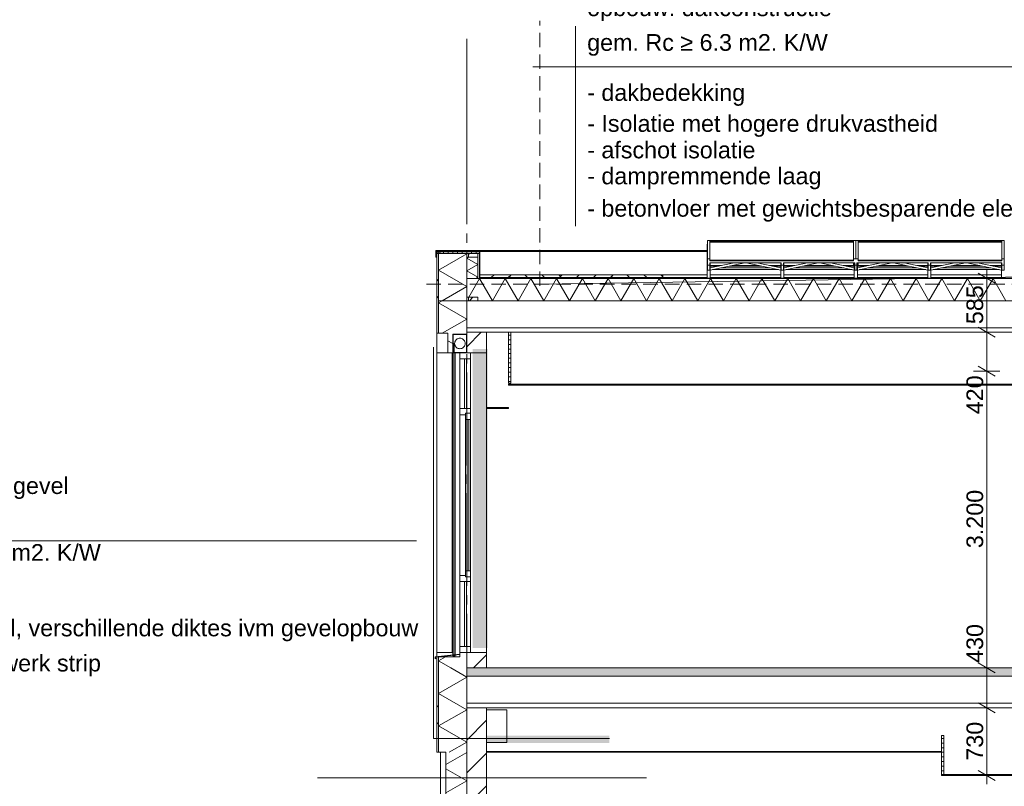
# Model space of a CAD drawing. Header units: millimetres. Extents: x 10 to 831, y -9 to 584.
# Tile 25 of 40: x 69 to 175, y 439 to 522. Entities that reach past the tile are written whole.
import ezdxf
from ezdxf.xclip import XClip

# ---------------------------------------------------------------- set-up
doc = ezdxf.new("R2010")
doc.units = ezdxf.units.MM
doc.header["$MEASUREMENT"] = 0
doc.header["$XCLIPFRAME"] = 0
doc.linetypes.add('B0204', pattern=[13, 10, -1, 1, -1])
doc.linetypes.add('B0701', pattern=[2.3412, 1.56, -0.7812])
for name, color, linetype in [('21 Buitenwanden', 7, 'Continuous'), ('21 Buitenwanden Doorsnede-arcering', 7, 'Continuous'), ('21 Buitenwanden Laagscheidingslijnen', 7, 'Continuous'), ('23 Vloeren', 7, 'Continuous'), ('23 Vloeren Doorsnede-arcering', 7, 'Continuous'), ('23 Vloeren Laagscheidingslijnen', 7, 'Continuous'), ('27 Daken', 7, 'Continuous'), ('27 Daken Doorsnede-arcering', 7, 'Continuous'), ('27 Daken Laagscheidingslijnen', 7, 'Continuous'), ('43 Vloerafwerking', 7, 'Continuous'), ('45 Plafondafwerking', 7, 'Continuous'), ('45 Plafondafwerking Doorsnede-arcering', 7, 'Continuous'), ('45 Plafondafwerking Laagscheidingslijnen', 7, 'Continuous'), ('57 Luchtbehandeling', 7, 'Continuous'), ('74 Sanitair', 7, 'Continuous'), ('A Stramien', 7, 'Continuous'), ('Info -  SO_VO 2D arcering', 7, 'Continuous'), ('Maatvoering 1_ 50_100', 7, 'Continuous')]:
    doc.layers.add(name, color=color, linetype=linetype)
doc.styles.add('GENERATED_STYLE_1', font='txt')
pattern_1 = [(45, (116.7845, 412.099), (-1.76777, 1.76777), [])]
pattern_2 = [(45, (116.7845, 412.099), (-4.5962, 4.5962), []), (45, (115.865, 413.018), (-4.5962, 4.5962), [])]
pattern_3 = [(90, (116.78446, 412.09895), (-0.5, 0), [])]
pattern_4 = [(45, (116.7845, 412.09895), (-0.636396, 0.636396), [])]
pattern_5 = [(0, (116.78446, 412.09895), (0, 0.5), [])]

# ---------------------------------------------------------------- blocks, each defined once
blk = doc.blocks.new('*X3')
at = {"layer": '21 Buitenwanden Doorsnede-arcering', "color": 7, "linetype": 'Continuous', "lineweight": 0}
for p, q in [((116.78, 442.58), (114.54, 441.29)), ((116.78, 442.58), (116.76, 442.6)), ((116.78, 439.53), (114.54, 440.83)), ((116.78, 439.53), (114.54, 438.24)), ((116.78, 436.49), (114.54, 437.78)), ((116.78, 436.49), (114.54, 435.19)), ((116.78, 433.44), (114.54, 434.73)), ((116.78, 433.44), (114.54, 432.14)), ((116.78, 430.39), (114.54, 431.68)), ((116.78, 430.39), (114.54, 429.1)), ((116.78, 427.34), (114.54, 428.63)), ((116.78, 427.34), (114.54, 426.05)), ((116.78, 424.29), (114.54, 425.59)), ((116.78, 424.29), (114.54, 423)), ((116.78, 421.24), (114.54, 422.54)), ((116.78, 421.24), (114.54, 419.95)), ((116.78, 418.2), (114.54, 419.49)), ((116.78, 418.2), (114.54, 416.9)), ((116.78, 415.15), (114.54, 416.44)), ((116.78, 415.15), (114.54, 413.85)), ((116.78, 412.1), (114.54, 413.39)), ((116.78, 412.1), (115.05, 411.1))]:
    blk.add_line(p, q, dxfattribs=at)
blk = doc.blocks.new('*X4')
at = {"layer": '21 Buitenwanden Doorsnede-arcering', "color": 7, "linetype": 'Continuous', "lineweight": 0}
for p, q in [((114.12, 491.3), (113.74, 491.08)), ((116.78, 489.33), (113.74, 491.08)), ((116.78, 489.33), (114.14, 487.8)), ((115.29, 486.68), (114.74, 486.99))]:
    blk.add_line(p, q, dxfattribs=at)
blk = doc.blocks.new('*X5')
at = {"layer": '21 Buitenwanden Doorsnede-arcering', "color": 7, "linetype": 'Continuous', "lineweight": 0}
for p in [(114.49, 452.9), (115.08, 451.7)]:
    blk.add_line(p, (113.74, 452.47), dxfattribs=at)
blk = doc.blocks.new('*X6')
at = {"layer": '21 Buitenwanden Doorsnede-arcering', "color": 7, "linetype": 'Continuous', "lineweight": 0}
for p, q in [((116.78, 450.71), (113.74, 448.96)), ((116.78, 450.71), (115.08, 451.7)), ((116.78, 447.2), (113.74, 448.96)), ((116.78, 447.2), (113.74, 445.45)), ((116.78, 443.69), (113.74, 445.45)), ((116.78, 443.69), (114.89, 442.6))]:
    blk.add_line(p, q, dxfattribs=at)
blk = doc.blocks.new('*X7')
at = {"layer": '27 Daken Doorsnede-arcering', "linetype": 'Continuous', "lineweight": 0, "true_color": 0x000000}
for points in [[(113.54, 496.59), (113.78, 496.59), (113.78, 496.6), (113.54, 496.6)], [(115.28, 496.6), (113.78, 496.6), (113.78, 496.59), (115.28, 496.59)], [(116.78, 496.6), (115.28, 496.6), (115.28, 496.59), (116.78, 496.59)], [(118.18, 496.6), (116.78, 496.6), (116.78, 496.59), (118.17, 496.59), (118.17, 496.1), (118.18, 496.1), (118.18, 496.59)], [(118.17, 493.75), (118.18, 493.75), (118.18, 494.6), (118.17, 494.6)]]:
    blk.add_hatch(color=18, dxfattribs=at).paths.add_polyline_path(points)
blk = doc.blocks.new('*X8')
at = {"layer": '27 Daken Doorsnede-arcering', "color": 7, "linetype": 'Continuous', "lineweight": 0}
for p, q in [((116.78, 496.35), (116.71, 496.39)), ((116.78, 496.35), (113.74, 494.59)), ((116.78, 492.84), (113.74, 494.59)), ((116.78, 492.84), (114.12, 491.3))]:
    blk.add_line(p, q, dxfattribs=at)
blk = doc.blocks.new('*X9')
at = {"layer": '27 Daken Doorsnede-arcering', "color": 7, "linetype": 'Continuous', "lineweight": 0}
for p, q in [((116.96, 496.01), (116.78, 495.91)), ((117.98, 495.22), (116.78, 495.91)), ((117.98, 495.22), (116.78, 494.53)), ((117.98, 493.84), (116.78, 494.53)), ((117.98, 493.84), (117.75, 493.7))]:
    blk.add_line(p, q, dxfattribs=at)
blk = doc.blocks.new('*X12')
at = {"layer": '27 Daken Doorsnede-arcering', "linetype": 'Continuous', "lineweight": 0, "true_color": 0x000000}
for points in [[(118.29, 493.75), (118.16, 493.75), (118.16, 493.7), (118.29, 493.7)], [(121.29, 493.75), (119.79, 493.75), (119.79, 493.7), (121.29, 493.7)], [(124.29, 493.75), (122.79, 493.75), (122.79, 493.7), (124.29, 493.7)], [(127.29, 493.75), (125.79, 493.75), (125.79, 493.7), (127.29, 493.7)], [(130.29, 493.75), (128.79, 493.75), (128.79, 493.7), (130.29, 493.7)], [(133.29, 493.75), (131.79, 493.75), (131.79, 493.7), (133.29, 493.7)], [(136.29, 493.75), (134.79, 493.75), (134.79, 493.7), (136.29, 493.7)], [(139.29, 493.75), (137.79, 493.75), (137.79, 493.7), (139.29, 493.7)], [(142.29, 493.75), (140.79, 493.75), (140.79, 493.7), (142.29, 493.7)], [(145.29, 493.75), (143.79, 493.75), (143.79, 493.7), (145.29, 493.7)], [(148.29, 493.75), (146.79, 493.75), (146.79, 493.7), (148.29, 493.7)], [(151.29, 493.75), (149.79, 493.75), (149.79, 493.7), (151.29, 493.7)], [(154.29, 493.75), (152.79, 493.75), (152.79, 493.7), (154.29, 493.7)], [(157.29, 493.75), (155.79, 493.75), (155.79, 493.7), (157.29, 493.7)], [(160.29, 493.75), (158.79, 493.75), (158.79, 493.7), (160.29, 493.7)], [(163.29, 493.75), (161.79, 493.75), (161.79, 493.7), (163.29, 493.7)], [(166.29, 493.75), (164.79, 493.75), (164.79, 493.7), (166.29, 493.7)], [(169.29, 493.75), (167.79, 493.75), (167.79, 493.7), (169.29, 493.7)], [(172.29, 493.75), (170.79, 493.75), (170.79, 493.7), (172.29, 493.7)], [(175.29, 493.75), (173.79, 493.75), (173.79, 493.7), (175.29, 493.7)]]:
    blk.add_hatch(color=18, dxfattribs=at).paths.add_polyline_path(points)
blk = doc.blocks.new('*X15')
at = {"layer": '27 Daken Doorsnede-arcering', "color": 7, "linetype": 'Continuous', "lineweight": 0}
for p, q in [((117, 491.68), (118.17, 493.7)), ((119.56, 491.3), (118.17, 493.7)), ((119.56, 491.3), (120.94, 493.7)), ((122.33, 491.3), (120.94, 493.7)), ((122.33, 491.3), (123.71, 493.7)), ((125.1, 491.3), (123.71, 493.7)), ((125.1, 491.3), (126.48, 493.7)), ((127.87, 491.3), (126.48, 493.7)), ((127.87, 491.3), (129.26, 493.7)), ((130.64, 491.3), (129.26, 493.7)), ((130.64, 491.3), (132.03, 493.7)), ((133.41, 491.3), (132.03, 493.7)), ((133.41, 491.3), (134.8, 493.7)), ((136.18, 491.3), (134.8, 493.7)), ((136.18, 491.3), (137.57, 493.7)), ((138.95, 491.3), (137.57, 493.7)), ((138.95, 491.3), (140.34, 493.7)), ((141.73, 491.3), (140.34, 493.7)), ((141.73, 491.3), (143.11, 493.7)), ((144.5, 491.3), (143.11, 493.7)), ((144.5, 491.3), (145.88, 493.7)), ((147.27, 491.3), (145.88, 493.7)), ((147.27, 491.3), (148.65, 493.7)), ((150.04, 491.3), (148.65, 493.7)), ((150.04, 491.3), (151.43, 493.7)), ((152.81, 491.3), (151.43, 493.7)), ((152.81, 491.3), (154.2, 493.7)), ((155.58, 491.3), (154.2, 493.7)), ((155.58, 491.3), (156.97, 493.7)), ((158.35, 491.3), (156.97, 493.7)), ((158.35, 491.3), (159.74, 493.7)), ((161.12, 491.3), (159.74, 493.7)), ((161.12, 491.3), (162.51, 493.7)), ((163.9, 491.3), (162.51, 493.7)), ((163.9, 491.3), (165.28, 493.7)), ((166.67, 491.3), (165.28, 493.7)), ((166.67, 491.3), (168.05, 493.7)), ((169.44, 491.3), (168.05, 493.7)), ((169.44, 491.3), (170.82, 493.7)), ((172.21, 491.3), (170.82, 493.7)), ((172.21, 491.3), (173.6, 493.7)), ((174.98, 491.3), (173.6, 493.7)), ((116.78, 491.3), (116.79, 491.31))]:
    blk.add_line(p, q, dxfattribs=at)
blk = doc.blocks.new('Drawing_2_2', base_point=(116.78, 412.1))
at = {"layer": '21 Buitenwanden Doorsnede-arcering', "linetype": 'Continuous', "lineweight": 0, "true_color": 0x000000}
h = blk.add_hatch(dxfattribs=at)
h.set_pattern_fill('145_Baksteen_0002', color=18, style=0, pattern_type=2)
h.set_pattern_definition(pattern_2)
h.paths.add_polyline_path([(113.74, 491.3), (113.54, 491.3), (113.54, 487.8), (113.74, 487.8)])
h = blk.add_hatch(dxfattribs=at)
h.set_pattern_fill('130_Kalkzandsteen_0002', color=18, style=0, pattern_type=2)
h.set_pattern_definition(pattern_1)
h.paths.add_polyline_path([(118.92, 487.9), (116.78, 487.9), (116.78, 487.7), (116.79, 485.7), (118.92, 485.7)])
h = blk.add_hatch(dxfattribs=at)
h.set_pattern_fill('145_Baksteen_0002', color=18, style=0, pattern_type=2)
h.set_pattern_definition(pattern_2)
h.paths.add_polyline_path([(113.74, 452.9), (113.54, 452.9), (113.54, 451.7), (113.74, 451.7)])
h = blk.add_hatch(dxfattribs=at)
h.set_pattern_fill('130_Kalkzandsteen_0002', color=18, style=0, pattern_type=2)
h.set_pattern_definition(pattern_1)
h.paths.add_polyline_path([(118.92, 451.7), (118.92, 453.35), (116.78, 453.35), (116.78, 451.7)])
h = blk.add_hatch(dxfattribs=at)
h.set_pattern_fill('145_Baksteen_0002', color=18, style=0, pattern_type=2)
h.set_pattern_definition(pattern_2)
h.paths.add_polyline_path([(113.54, 451.7), (113.54, 442.6), (113.74, 442.6), (113.74, 451.7)])
h = blk.add_hatch(dxfattribs=at)
h.set_pattern_fill('130_Kalkzandsteen_0002', color=18, style=0, pattern_type=2)
h.set_pattern_definition(pattern_1)
h.paths.add_polyline_path([(116.78, 447.4), (116.78, 442.6), (118.92, 442.6), (118.92, 447.4)])
h = blk.add_hatch(dxfattribs=at)
h.set_pattern_fill('130_Kalkzandsteen_0002', color=18, style=0, pattern_type=2)
h.set_pattern_definition(pattern_1)
h.paths.add_polyline_path([(118.92, 442.6), (116.78, 442.6), (116.78, 412.1), (118.92, 412.1)])
at = {"layer": '23 Vloeren Doorsnede-arcering', "linetype": 'Continuous', "lineweight": 0, "true_color": 0x000000}
h = blk.add_hatch(dxfattribs=at)
h.set_pattern_fill('215_Gewapend_beton___i_h_C5', color=18, style=0, pattern_type=2)
h.set_pattern_definition([(0, (116.7845, 412.099), (0, 6.23538), [0.6, -3]), (0, (118.5845, 415.2166), (0, 6.23538), [0.6, -3]), (60, (116.7845, 412.099), (-5.4, 3.1177), [0.6, -3]), (60, (120.3845, 412.099), (-5.4, 3.1177), [0.6, -3]), (120, (117.3845, 412.099), (5.4, 3.1177), [0.6, -3]), (120, (120.9845, 412.099), (5.4, 3.1177), [0.6, -3]), (0, (116.7845, 412.699), (0, 1.2), [0, -1.2, 0, -1.8]), (45, (117.3845, 412.699), (-0.848528, 0.848528), [0, -0.9, 0, -1.5])])
h.paths.add_polyline_path([(116.78, 451.7), (116.78, 450.8), (249.69, 450.8), (249.69, 451.7)])
at = {"layer": '27 Daken Doorsnede-arcering', "linetype": 'Continuous', "lineweight": 0, "true_color": 0x000000}
h = blk.add_hatch(dxfattribs=at)
h.set_pattern_fill('505_Aluminium_0002', color=18, style=0, pattern_type=2)
h.set_pattern_definition([(135, (116.7845, 412.099), (1.76777, 1.76777), []), (135, (116.431, 411.7454), (1.76777, 1.76777), []), (135, (116.0773, 411.3918), (1.76777, 1.76777), [])])
h.paths.add_polyline_path([(113.44, 496.72), (113.44, 496.02), (113.52, 496.02), (113.52, 496.04), (113.46, 496.04), (113.46, 496.56), (113.55, 496.56), (114, 496.56), (114, 496.58), (113.46, 496.58), (113.46, 496.7), (113.55, 496.7), (113.55, 496.72)])
h = blk.add_hatch(dxfattribs=at)
h.set_pattern_fill('145_Baksteen_0002', color=18, style=0, pattern_type=2)
h.set_pattern_definition(pattern_2)
h.paths.add_polyline_path([(113.54, 491.3), (113.74, 491.3), (113.74, 496.39), (113.55, 496.39)])
h = blk.add_hatch(dxfattribs=at)
h.set_pattern_fill('325_Houtachtig_plaatmate_E3', color=18, style=0, pattern_type=2)
h.set_pattern_definition(pattern_3)
h.paths.add_polyline_path([(113.55, 496.39), (113.74, 496.39), (116.78, 496.39), (116.96, 496.39), (117.98, 496.39), (118.16, 496.39), (118.16, 496.57), (114, 496.57), (113.55, 496.56)])
h = blk.add_hatch(dxfattribs=at)
h.set_pattern_fill('325_Houtachtig_plaatmate_E3', color=18, style=0, pattern_type=2)
h.set_pattern_definition(pattern_3)
h.paths.add_polyline_path([(116.78, 496.39), (116.78, 496.01), (116.96, 496.01), (116.96, 496.39)])
h = blk.add_hatch(dxfattribs=at)
h.set_pattern_fill('310_Naaldhout__01__0002', color=18, style=0, pattern_type=2)
h.set_pattern_definition(pattern_4)
h.paths.add_polyline_path([(116.96, 496.01), (117.98, 496.01), (117.98, 496.39), (116.96, 496.39)])
h = blk.add_hatch(dxfattribs=at)
h.set_pattern_fill('325_Houtachtig_plaatmate_E3', color=18, style=0, pattern_type=2)
h.set_pattern_definition(pattern_3)
h.paths.add_polyline_path([(117.98, 493.7), (118.16, 493.7), (118.16, 496.39), (117.98, 496.39), (117.98, 496.01)])
h = blk.add_hatch(dxfattribs=at)
h.set_pattern_fill('805_Grond_0002', color=18, style=0, pattern_type=2)
h.set_pattern_definition([(45, (116.7845, 412.099), (-2.75772, 2.75772), []), (45, (115.865, 413.018), (-5.5154, 5.5154), []), (45, (114.946, 413.9374), (-5.5154, 5.5154), []), (135, (114.0267, 414.8567), (0.919239, 0.919239), [3.9, -3.9])])
h.paths.add_polyline_path([(118.18, 493.8), (137.94, 493.8), (137.94, 494.1), (118.18, 494.1)])
h = blk.add_hatch(dxfattribs=at)
h.set_pattern_fill('325_Houtachtig_plaatmate_E3', color=18, style=0, pattern_type=2)
h.set_pattern_definition(pattern_3)
h.paths.add_polyline_path([(116.97, 491.68), (116.79, 491.68), (116.79, 491.3), (116.97, 491.3)])
h = blk.add_hatch(dxfattribs=at)
h.set_pattern_fill('310_Naaldhout__01__0002', color=18, style=0, pattern_type=2)
h.set_pattern_definition(pattern_4)
h.paths.add_polyline_path([(116.97, 491.68), (116.97, 491.3), (117.98, 491.3), (117.98, 491.68)])
at = {"layer": '45 Plafondafwerking Doorsnede-arcering', "linetype": 'Continuous', "lineweight": 0, "true_color": 0x000000}
h = blk.add_hatch(dxfattribs=at)
h.set_pattern_fill('325_Houtachtig_plaatmate_E3', color=18, style=0, pattern_type=2)
h.set_pattern_definition(pattern_5)
h.paths.add_polyline_path([(121.28, 482.4), (121.53, 482.4), (121.53, 487.9), (121.28, 487.9)])
h = blk.add_hatch(dxfattribs=at)
h.set_pattern_fill('325_Houtachtig_plaatmate_E3', color=18, style=0, pattern_type=2)
h.set_pattern_definition(pattern_5)
h.paths.add_polyline_path([(168.03, 444.4), (168.03, 440.2), (168.28, 440.2), (168.28, 444.4)])
at = {"layer": 'Info -  SO_VO 2D arcering', "linetype": 'Continuous', "lineweight": 0, "true_color": 0xfefefe}
for points in [[(117.43, 453.85), (119.04, 453.85), (119.04, 486.1), (117.43, 486.1)], [(118.92, 444.4), (118.92, 443.62), (132.18, 443.62), (132.18, 444.4)]]:
    blk.add_hatch(color=7, dxfattribs=at).paths.add_polyline_path(points)
at = {"layer": '21 Buitenwanden', "color": 94, "linetype": 'B0701', "lineweight": 0}
for p, q in [((124.68, 492.9), (124.68, 521.49)), ((256.8, 493.1), (112.18, 493.1))]:
    blk.add_line(p, q, dxfattribs=at)
at = {"layer": '21 Buitenwanden', "color": 2, "linetype": 'Continuous', "lineweight": 0}
for p, q in [((128.53, 520.93), (128.53, 499.35)), ((123.92, 516.53), (182.94, 516.53)), ((113.54, 491.3), (113.54, 487.8)), ((113.74, 487.8), (113.54, 487.8)), ((113.54, 453.35), (113.54, 485.7)), ((115.2, 485.7), (115.2, 453.35)), ((118.92, 485.7), (118.92, 479.8)), ((118.92, 479.7), (118.92, 453.35)), ((56, 465.42), (111.37, 465.42)), ((113.54, 452.91), (113.54, 453.35)), ((115.2, 453.35), (113.54, 453.35)), ((113.54, 452.9), (113.54, 451.7)), ((113.74, 452.9), (113.54, 452.9)), ((113.54, 451.7), (113.54, 442.6)), ((113.74, 442.6), (113.54, 442.6)), ((113.94, 412.1), (113.94, 442.6)), ((100.67, 439.84), (136.2, 439.84))]:
    blk.add_line(p, q, dxfattribs=at)
at = {"layer": '21 Buitenwanden', "color": 3, "linetype": 'Continuous', "lineweight": 0}
for p, q in [((118.92, 487.9), (118.92, 485.7)), ((116.79, 487.7), (116.78, 487.7)), ((116.78, 487.7), (116.79, 485.7)), ((118.92, 453.35), (118.92, 451.72)), ((118.92, 447.4), (118.92, 442.7)), ((118.92, 442.6), (118.92, 412.12))]:
    blk.add_line(p, q, dxfattribs=at)
at = {"layer": '21 Buitenwanden', "color": 1, "linetype": 'Continuous', "lineweight": 0}
for p, q in [((113.54, 487.8), (113.54, 485.7)), ((114.74, 487.8), (113.74, 487.8)), ((114.74, 487.8), (114.74, 485.7)), ((115.29, 487.7), (115.29, 485.7)), ((116.78, 487.7), (115.29, 487.7)), ((115.32, 487.67), (115.32, 485.7)), ((116.76, 487.67), (115.32, 487.67)), ((116.76, 487.67), (116.76, 485.73)), ((113.18, 444.1), (113.18, 486.3)), ((115.39, 486.7), (115.44, 486.7)), ((114.74, 485.7), (113.54, 485.7)), ((115.29, 485.7), (114.74, 485.7)), ((115.29, 453.09), (115.29, 485.7)), ((115.32, 485.7), (115.29, 485.7)), ((115.32, 485.7), (115.39, 485.7)), ((115.32, 453.1), (115.32, 485.7)), ((115.44, 485.7), (115.39, 485.7)), ((115.44, 485.7), (115.51, 485.7)), ((115.51, 485.73), (115.51, 485.7)), ((116.76, 485.73), (115.51, 485.73)), ((115.51, 453.12), (115.51, 485.7)), ((115.54, 453.12), (115.54, 485.7)), ((116.04, 485.7), (116.04, 485.03)), ((116.04, 485.03), (116.04, 479.68)), ((117.18, 485.03), (116.04, 485.03)), ((116.54, 485.03), (116.54, 479.68)), ((116.74, 479.68), (116.74, 485.03)), ((117.18, 485.7), (117.18, 485.03)), ((117.18, 485.03), (117.18, 479.68)), ((116.04, 479.68), (116.04, 479.01)), ((117.18, 479.68), (116.04, 479.68)), ((116.04, 479.01), (116.04, 461.68)), ((116.64, 479.01), (116.04, 479.01)), ((117.18, 479.18), (116.64, 479.18)), ((116.64, 478.42), (116.64, 478.51)), ((117.18, 478.51), (116.64, 478.51)), ((116.64, 478.11), (116.64, 478.42)), ((116.81, 478.51), (116.81, 462.18)), ((117.01, 462.18), (117.01, 478.51)), ((117.18, 465.82), (117.18, 478.51)), ((116.64, 478.11), (116.64, 477.85)), ((116.64, 477.68), (116.64, 477.85)), ((116.64, 477.68), (116.64, 472.23)), ((116.64, 477.54), (116.64, 477.03)), ((116.64, 476.71), (116.64, 477.03)), ((116.64, 476.71), (116.64, 476.21)), ((116.64, 475.19), (116.64, 475.96)), ((116.64, 475.06), (116.64, 474.71)), ((116.64, 473.95), (116.64, 474.71)), ((116.64, 473.95), (116.64, 473.73)), ((116.64, 472.7), (116.64, 473.47)), ((116.64, 472.59), (116.64, 472.23)), ((116.64, 471.46), (116.64, 472.23)), ((116.64, 471.46), (116.64, 470.98)), ((116.64, 471.46), (116.64, 471.26)), ((116.64, 470.22), (116.64, 470.98)), ((116.64, 470.22), (116.64, 469.74)), ((116.64, 469.75), (116.64, 469.8)), ((116.64, 468.97), (116.64, 469.74)), ((116.64, 468.93), (116.64, 468.97)), ((116.64, 468.93), (116.64, 468.61)), ((116.64, 468.5), (116.64, 468.61)), ((116.64, 467.73), (116.64, 468.5)), ((116.64, 467.28), (116.64, 467.73)), ((116.64, 467.28), (116.64, 467.25)), ((116.64, 466.49), (116.64, 467.25)), ((116.64, 466.46), (116.64, 466.49)), ((116.64, 466.46), (116.64, 466.14)), ((116.64, 466.01), (116.64, 466.14)), ((116.64, 465.82), (116.64, 466.01)), ((116.64, 465.63), (116.64, 465.82)), ((116.64, 465.32), (116.64, 465.63)), ((117.18, 462.59), (117.18, 465.82)), ((116.64, 464.81), (116.64, 465.32)), ((116.64, 464.81), (116.64, 464.77)), ((116.64, 464.49), (116.64, 464.77)), ((116.64, 463.99), (116.64, 464.49)), ((116.64, 463.99), (116.64, 463.67)), ((116.64, 463.16), (116.64, 463.67)), ((116.64, 463.16), (116.64, 462.84)), ((116.64, 462.59), (116.64, 462.84)), ((116.64, 462.59), (116.64, 462.18)), ((117.18, 462.59), (117.18, 462.18)), ((116.04, 461.68), (116.04, 461.01)), ((116.64, 461.68), (116.04, 461.68)), ((117.18, 462.18), (116.64, 462.18)), ((117.18, 461.51), (116.64, 461.51)), ((116.04, 461.01), (116.04, 454.02)), ((117.18, 461.01), (116.04, 461.01)), ((116.54, 461.01), (116.54, 454.02)), ((116.74, 454.02), (116.74, 461.01)), ((117.18, 461.01), (117.18, 454.02)), ((116.04, 454.02), (116.04, 453.35)), ((117.18, 454.02), (116.04, 454.02)), ((117.18, 454.02), (117.18, 453.35)), ((116.02, 453.17), (113.39, 452.9)), ((113.39, 452.9), (113.39, 452.7)), ((116.04, 453.15), (113.41, 452.88)), ((113.41, 452.88), (113.41, 452.73)), ((116.04, 452.9), (113.74, 452.9)), ((115.29, 452.99), (115.29, 453.08)), ((115.29, 452.99), (115.32, 452.99)), ((115.32, 452.99), (115.32, 453.08)), ((115.32, 452.99), (115.51, 452.99)), ((115.51, 452.99), (115.51, 453.1)), ((115.51, 452.99), (115.54, 452.99)), ((115.54, 452.99), (115.54, 453.1)), ((116.02, 453.35), (116.02, 453.17)), ((113.54, 452.74), (113.39, 452.7)), ((113.54, 452.76), (113.41, 452.73)), ((113.54, 452.76), (113.54, 452.74)), ((113.88, 444.1), (113.18, 444.1)), ((113.88, 444.1), (132.18, 444.1)), ((114.54, 442.6), (113.74, 442.6)), ((114.54, 442.6), (114.54, 412.1))]:
    blk.add_line(p, q, dxfattribs=at)
at = {"layer": '21 Buitenwanden', "color": 94, "linetype": 'Continuous', "lineweight": 0, "flags": 128}
blk.add_lwpolyline([(124.68, 493.1), (263.48, 495.18)], dxfattribs=at)
at = {"layer": '21 Buitenwanden', "color": 1, "linetype": 'Continuous', "lineweight": 0, "flags": 128}
blk.add_lwpolyline([(115.47, 486.7), (115.48, 486.6), (115.51, 486.5), (115.55, 486.41), (115.61, 486.33), (115.68, 486.26), (115.76, 486.2), (115.85, 486.16), (115.95, 486.14), (116.04, 486.13), (116.14, 486.14), (116.24, 486.16), (116.33, 486.2), (116.41, 486.26), (116.48, 486.33), (116.54, 486.41), (116.58, 486.5), (116.61, 486.6), (116.62, 486.7), (116.61, 486.8), (116.58, 486.89), (116.54, 486.99), (116.48, 487.07), (116.41, 487.14), (116.33, 487.19), (116.24, 487.24), (116.14, 487.26), (116.04, 487.27), (115.95, 487.26), (115.85, 487.24), (115.76, 487.19), (115.68, 487.14), (115.61, 487.07), (115.55, 486.99), (115.51, 486.89), (115.48, 486.8)], close=True, dxfattribs=at)
for points in [[(115.39, 486.7), (115.38, 486.53), (115.38, 486.37), (115.39, 486.2), (115.38, 486.03), (115.38, 485.87), (115.39, 485.7)], [(115.44, 486.7), (115.43, 486.53), (115.43, 486.37), (115.44, 486.2), (115.43, 486.03), (115.43, 485.87), (115.44, 485.7)], [(116.79, 485.7), (116.04, 485.7), (115.51, 485.7)], [(117.18, 479.68), (117.18, 479.18), (117.18, 478.51)], [(116.64, 479.18), (116.64, 479.01), (116.64, 478.51)], [(116.64, 462.18), (116.64, 461.68), (116.64, 461.51)], [(117.18, 462.18), (117.18, 461.51), (117.18, 461.01)], [(116.78, 453.35), (116.04, 453.35), (116.02, 453.35)], [(116.04, 453.35), (116.04, 453.15), (116.04, 452.9)]]:
    blk.add_lwpolyline(points, dxfattribs=at)
at = {"layer": '21 Buitenwanden', "color": 3, "linetype": 'Continuous', "lineweight": 0, "flags": 128}
for points in [[(118.92, 485.7), (117.18, 485.7), (116.79, 485.7)], [(118.92, 453.35), (117.18, 453.35), (116.78, 453.35)]]:
    blk.add_lwpolyline(points, dxfattribs=at)
at = {"layer": '21 Buitenwanden Laagscheidingslijnen', "color": 1, "linetype": 'Continuous', "lineweight": 0}
for p, q in [((113.74, 491.3), (113.74, 487.8)), ((116.78, 491.3), (113.74, 491.3)), ((113.74, 452.9), (113.74, 451.7)), ((113.74, 451.7), (113.74, 442.6))]:
    blk.add_line(p, q, dxfattribs=at)
at = {"layer": '21 Buitenwanden Laagscheidingslijnen', "color": 3, "linetype": 'Continuous', "lineweight": 0}
for p, q in [((116.78, 453.35), (116.78, 451.7)), ((118.92, 451.72), (118.92, 451.7)), ((118.92, 451.7), (116.78, 451.7)), ((118.92, 447.4), (116.78, 447.4)), ((118.92, 442.7), (118.92, 442.6))]:
    blk.add_line(p, q, dxfattribs=at)
at = {"layer": '21 Buitenwanden Laagscheidingslijnen', "color": 3, "linetype": 'Continuous', "lineweight": 0, "flags": 128}
for points in [[(116.78, 491.3), (116.78, 488.4), (116.78, 487.9), (116.78, 487.7)], [(116.78, 451.7), (116.78, 450.8), (116.78, 447.9), (116.78, 447.4), (116.78, 442.6)], [(116.78, 442.6), (116.78, 412.1), (116.78, 411.4), (116.78, 411.1)]]:
    blk.add_lwpolyline(points, dxfattribs=at)
at = {"layer": '23 Vloeren', "color": 2, "linetype": 'Continuous', "lineweight": 0}
blk.add_line((198.28, 447.4), (118.92, 447.4), dxfattribs=at)
at = {"layer": '23 Vloeren Laagscheidingslijnen', "color": 2, "linetype": 'Continuous', "lineweight": 0}
for p, q in [((249.69, 450.8), (116.78, 450.8)), ((249.69, 447.9), (116.78, 447.9))]:
    blk.add_line(p, q, dxfattribs=at)
at = {"layer": '23 Vloeren Laagscheidingslijnen', "color": 2, "linetype": 'Continuous', "lineweight": 0, "flags": 128}
blk.add_lwpolyline([(249, 451.7), (197.28, 451.7), (197.16, 451.7), (196.41, 451.7), (196.28, 451.7), (118.92, 451.7)], dxfattribs=at)
at = {"layer": '27 Daken', "color": 9, "linetype": 'Continuous', "lineweight": 0}
for p, q in [((113.44, 496.72), (113.44, 496.02)), ((113.55, 496.72), (113.44, 496.72)), ((113.46, 496.7), (113.46, 496.58)), ((113.55, 496.7), (113.46, 496.7)), ((114, 496.58), (113.46, 496.58)), ((113.46, 496.56), (113.46, 496.04)), ((113.55, 496.56), (113.46, 496.56)), ((113.54, 496.6), (113.54, 496.59)), ((118.18, 496.6), (113.54, 496.6)), ((118.17, 496.59), (113.54, 496.59)), ((113.54, 496.39), (113.54, 491.3)), ((113.55, 496.39), (113.54, 496.39)), ((113.55, 496.72), (113.55, 496.7)), ((113.55, 496.56), (113.55, 496.39)), ((114, 496.58), (114, 496.57)), ((118.16, 496.57), (114, 496.57)), ((117.98, 496.39), (117.98, 496.01)), ((117.98, 496.39), (117.98, 496.39)), ((117.98, 496.39), (117.98, 496.01)), ((118.17, 496.59), (118.17, 493.75)), ((113.52, 496.02), (113.44, 496.02)), ((113.52, 496.04), (113.46, 496.04)), ((113.52, 496.04), (113.52, 496.02)), ((118.18, 493.8), (118.18, 493.75)), ((137.94, 494.1), (142.73, 494.1)), ((137.94, 493.8), (142.73, 493.8)), ((143.07, 494.1), (150.67, 494.1)), ((143.07, 493.8), (150.67, 493.8)), ((151.01, 494.1), (158.61, 494.1)), ((151.01, 493.8), (158.61, 493.8)), ((158.95, 494.1), (166.55, 494.1)), ((158.95, 493.8), (166.55, 493.8)), ((166.89, 494.1), (174.49, 494.1)), ((166.89, 493.8), (174.49, 493.8))]:
    blk.add_line(p, q, dxfattribs=at)
at = {"layer": '27 Daken', "color": 2, "linetype": 'Continuous', "lineweight": 0}
for p, q in [((113.55, 496.72), (142.73, 496.72)), ((113.55, 496.7), (142.73, 496.7)), ((114, 496.58), (118.17, 496.58)), ((118.16, 496.57), (118.17, 496.57)), ((118.18, 496.6), (142.73, 496.6)), ((113.52, 496.04), (113.54, 496.04)), ((113.52, 496.02), (113.54, 496.02)), ((137.94, 494.1), (118.18, 494.1)), ((137.94, 493.8), (118.18, 493.8)), ((137.94, 494.1), (137.94, 493.8))]:
    blk.add_line(p, q, dxfattribs=at)
at = {"layer": '27 Daken', "color": 1, "linetype": 'Continuous', "lineweight": 0}
for p, q in [((118.17, 493.75), (118.16, 493.75)), ((248.22, 493.75), (118.18, 493.75)), ((116.79, 491.3), (116.78, 491.3))]:
    blk.add_line(p, q, dxfattribs=at)
at = {"layer": '27 Daken', "color": 3, "linetype": 'Continuous', "lineweight": 0}
for p, q in [((121.28, 487.9), (118.92, 487.9)), ((196.28, 487.9), (121.53, 487.9))]:
    blk.add_line(p, q, dxfattribs=at)
at = {"layer": '27 Daken', "color": 9, "linetype": 'Continuous', "lineweight": 0, "flags": 128}
for points in [[(118.16, 496.57), (118.16, 496.39), (118.16, 493.75)], [(118.18, 496.6), (118.18, 496.59), (118.18, 494.1)]]:
    blk.add_lwpolyline(points, dxfattribs=at)
at = {"layer": '27 Daken Laagscheidingslijnen', "color": 9, "linetype": 'Continuous', "lineweight": 0}
for p, q in [((114, 496.56), (113.55, 496.56)), ((113.74, 496.39), (113.74, 491.3)), ((114, 496.57), (114, 496.56)), ((116.78, 496.39), (116.78, 496.39)), ((116.96, 496.39), (116.96, 496.01)), ((117.98, 496.39), (117.98, 496.39)), ((117.98, 496.39), (117.98, 496.39)), ((118.16, 496.39), (117.98, 496.39)), ((116.96, 496.01), (116.78, 496.01)), ((117.98, 496.01), (116.96, 496.01)), ((117.98, 496.01), (117.98, 493.7)), ((116.97, 491.68), (116.97, 491.3))]:
    blk.add_line(p, q, dxfattribs=at)
at = {"layer": '27 Daken Laagscheidingslijnen', "color": 1, "linetype": 'Continuous', "lineweight": 0}
for p, q in [((118.16, 493.75), (118.16, 493.7)), ((116.79, 491.68), (116.79, 491.3)), ((117.98, 491.68), (117.98, 491.3))]:
    blk.add_line(p, q, dxfattribs=at)
at = {"layer": '27 Daken Laagscheidingslijnen', "color": 2, "linetype": 'Continuous', "lineweight": 0}
for p, q in [((118.18, 494.1), (118.18, 493.8)), ((250.05, 488.4), (116.78, 488.4))]:
    blk.add_line(p, q, dxfattribs=at)
at = {"layer": '27 Daken Laagscheidingslijnen', "color": 3, "linetype": 'Continuous', "lineweight": 0}
for p, q in [((116.79, 491.3), (116.78, 491.3)), ((116.79, 491.3), (116.79, 491.3)), ((118.92, 487.9), (116.78, 487.9)), ((121.53, 487.9), (121.28, 487.9))]:
    blk.add_line(p, q, dxfattribs=at)
at = {"layer": '27 Daken Laagscheidingslijnen', "color": 9, "linetype": 'Continuous', "lineweight": 0, "flags": 128}
for points in [[(116.78, 496.39), (113.74, 496.39), (113.55, 496.39)], [(116.78, 496.39), (116.78, 496.01), (116.78, 493.7)], [(117.98, 496.39), (116.96, 496.39), (116.78, 496.39)]]:
    blk.add_lwpolyline(points, dxfattribs=at)
at = {"layer": '27 Daken Laagscheidingslijnen', "color": 1, "linetype": 'Continuous', "lineweight": 0, "flags": 128}
for points in [[(116.78, 493.7), (116.78, 491.68), (116.78, 491.3)], [(188.37, 493.7), (118.16, 493.7), (116.78, 493.7)], [(117.98, 491.68), (116.97, 491.68), (116.79, 491.68)]]:
    blk.add_lwpolyline(points, dxfattribs=at)
at = {"layer": '27 Daken Laagscheidingslijnen', "color": 3, "linetype": 'Continuous', "lineweight": 0, "flags": 128}
blk.add_lwpolyline([(250.05, 491.3), (117.98, 491.3), (116.97, 491.3), (116.79, 491.3)], dxfattribs=at)
at = {"layer": '43 Vloerafwerking', "color": 2, "linetype": 'Continuous', "lineweight": 0}
blk.add_line((196.28, 451.72), (118.92, 451.72), dxfattribs=at)
at = {"layer": '45 Plafondafwerking', "color": 1, "linetype": 'Continuous', "lineweight": 0}
for p, q in [((121.28, 487.9), (121.28, 482.4)), ((121.53, 487.9), (121.53, 482.4)), ((121.53, 482.4), (121.28, 482.4)), ((168.03, 444.4), (168.03, 442.7)), ((168.28, 444.4), (168.03, 444.4)), ((168.28, 444.4), (168.28, 440.2)), ((168.03, 442.6), (168.03, 440.2))]:
    blk.add_line(p, q, dxfattribs=at)
at = {"layer": '45 Plafondafwerking', "color": 2, "linetype": 'Continuous', "lineweight": 0}
for p, q in [((121.28, 482.3), (121.28, 482.2)), ((196.28, 482.3), (121.28, 482.3)), ((196.28, 482.2), (121.28, 482.2)), ((118.92, 479.8), (118.92, 479.7)), ((121.28, 479.8), (118.92, 479.8)), ((121.28, 479.7), (118.92, 479.7)), ((121.28, 479.8), (121.28, 479.7)), ((168.03, 442.7), (118.92, 442.7)), ((168.03, 442.6), (118.92, 442.6)), ((168.03, 440.2), (168.03, 440.1)), ((198.28, 440.1), (168.03, 440.1)), ((198.28, 440.2), (168.28, 440.2))]:
    blk.add_line(p, q, dxfattribs=at)
at = {"layer": '45 Plafondafwerking Laagscheidingslijnen', "color": 2, "linetype": 'Continuous', "lineweight": 0}
for p, q in [((168.03, 442.7), (168.03, 442.6)), ((168.28, 440.2), (168.03, 440.2))]:
    blk.add_line(p, q, dxfattribs=at)
at = {"layer": '57 Luchtbehandeling', "color": 2, "linetype": 'Continuous', "lineweight": 0}
for p, q in [((121.12, 447.2), (118.92, 447.2)), ((121.12, 443.7), (121.12, 447.2))]:
    blk.add_line(p, q, dxfattribs=at)
at = {"layer": '57 Luchtbehandeling', "color": 9, "linetype": 'Continuous', "lineweight": 0}
for p, q in [((118.92, 443.65), (121.12, 443.65)), ((121.12, 443.65), (121.12, 443.7))]:
    blk.add_line(p, q, dxfattribs=at)
at = {"layer": '74 Sanitair', "color": 1, "linetype": 'Continuous', "lineweight": 0}
for p, q in [((158.78, 497.8), (142.78, 497.8)), ((142.78, 497.8), (142.78, 495.82)), ((143.02, 495.82), (143.02, 497.74)), ((143.02, 497.74), (158.54, 497.74)), ((158.54, 497.62), (143.02, 497.62)), ((158.54, 497.74), (158.54, 495.82)), ((174.78, 497.8), (158.78, 497.8)), ((158.78, 497.8), (158.78, 495.82)), ((159.02, 495.82), (159.02, 497.74)), ((159.02, 497.74), (174.54, 497.74)), ((174.54, 497.62), (159.02, 497.62)), ((174.54, 497.74), (174.54, 495.82)), ((174.78, 495.82), (174.78, 497.8)), ((142.73, 497.39), (142.73, 497.35)), ((142.73, 497.39), (142.78, 497.39)), ((142.73, 497.35), (142.73, 497.27)), ((142.73, 497.27), (142.73, 493.75)), ((174.78, 497.39), (174.83, 497.39)), ((143.07, 495.4), (143.07, 493.75)), ((143.07, 494.86), (145.64, 495.4)), ((143.07, 494.61), (146.79, 495.4)), ((150.67, 494.61), (146.96, 495.4)), ((150.67, 494.86), (148.11, 495.4)), ((150.67, 495.4), (150.67, 494.86)), ((151.01, 495.4), (151.01, 493.75)), ((151.01, 494.86), (153.58, 495.4)), ((151.01, 494.61), (154.73, 495.4)), ((158.61, 494.61), (154.9, 495.4)), ((158.61, 494.86), (156.05, 495.4)), ((158.54, 495.4), (158.54, 495.11)), ((158.61, 495.4), (158.61, 494.86)), ((158.95, 495.4), (158.95, 493.75)), ((158.95, 494.86), (161.52, 495.4)), ((158.95, 494.61), (162.67, 495.4)), ((159.02, 495.11), (159.02, 495.4)), ((166.55, 494.61), (162.84, 495.4)), ((166.55, 494.86), (163.99, 495.4)), ((166.55, 495.4), (166.55, 494.86)), ((166.89, 495.4), (166.89, 493.75)), ((166.89, 494.86), (169.46, 495.4)), ((166.89, 494.61), (170.61, 495.4)), ((174.49, 494.61), (170.78, 495.4)), ((174.49, 494.86), (171.93, 495.4)), ((174.49, 495.4), (174.49, 494.86)), ((142.78, 494.61), (142.78, 495.15)), ((142.78, 494.61), (143.02, 494.61)), ((143.02, 494.61), (143.02, 495.15)), ((144.27, 495.11), (143.07, 495.11)), ((143.07, 495.05), (143.96, 495.05)), ((143.3, 494.66), (150.45, 494.66)), ((144.21, 494.85), (149.54, 494.85)), ((145.11, 495.05), (148.64, 495.05)), ((148.33, 495.11), (145.42, 495.11)), ((150.67, 495.11), (149.48, 495.11)), ((149.79, 495.05), (150.67, 495.05)), ((150.67, 494.61), (150.67, 494.86)), ((150.67, 494.61), (150.67, 493.75)), ((150.72, 494.61), (150.72, 495.15)), ((150.72, 494.61), (150.96, 494.61)), ((150.96, 494.61), (150.96, 495.15)), ((152.21, 495.11), (151.01, 495.11)), ((151.01, 495.05), (151.9, 495.05)), ((151.24, 494.66), (158.39, 494.66)), ((152.15, 494.85), (157.48, 494.85)), ((153.05, 495.05), (156.58, 495.05)), ((156.27, 495.11), (153.36, 495.11)), ((158.54, 495.11), (157.42, 495.11)), ((157.73, 495.05), (158.61, 495.05)), ((158.61, 494.61), (158.61, 494.86)), ((158.61, 494.61), (158.61, 493.75)), ((158.66, 494.61), (158.66, 495.15)), ((158.66, 494.61), (158.9, 494.61)), ((158.9, 494.61), (158.9, 495.15)), ((158.95, 495.05), (159.84, 495.05)), ((160.15, 495.11), (159.02, 495.11)), ((159.18, 494.66), (166.33, 494.66)), ((160.09, 494.85), (165.42, 494.85)), ((160.99, 495.05), (164.52, 495.05)), ((164.21, 495.11), (161.3, 495.11)), ((166.55, 495.11), (165.36, 495.11)), ((165.67, 495.05), (166.55, 495.05)), ((166.55, 494.61), (166.55, 494.86)), ((166.55, 494.61), (166.55, 493.75)), ((166.6, 494.61), (166.6, 495.15)), ((166.6, 494.61), (166.84, 494.61)), ((166.84, 494.61), (166.84, 495.15)), ((168.09, 495.11), (166.89, 495.11)), ((166.89, 495.05), (167.78, 495.05)), ((167.12, 494.66), (174.27, 494.66)), ((168.03, 494.85), (173.36, 494.85)), ((168.93, 495.05), (172.46, 495.05)), ((172.15, 495.11), (169.24, 495.11)), ((174.49, 495.11), (173.3, 495.11)), ((173.61, 495.05), (174.49, 495.05)), ((174.49, 494.61), (174.49, 494.86)), ((174.49, 494.61), (174.49, 493.75)), ((174.54, 494.61), (174.54, 495.15)), ((174.54, 494.61), (174.78, 494.61)), ((174.78, 494.61), (174.78, 495.15))]:
    blk.add_line(p, q, dxfattribs=at)
at = {"layer": '74 Sanitair', "color": 2, "linetype": 'Continuous', "lineweight": 0}
for p, q in [((143.02, 495.82), (142.78, 495.82)), ((143.02, 495.82), (143.02, 495.69)), ((158.54, 495.69), (143.02, 495.69)), ((143.02, 495.64), (143.02, 495.61)), ((158.54, 495.64), (143.02, 495.64)), ((143.02, 495.62), (158.54, 495.62)), ((158.54, 495.61), (143.02, 495.61)), ((143.02, 495.4), (143.02, 495.15)), ((150.72, 495.4), (143.02, 495.4)), ((150.72, 495.4), (150.72, 495.15)), ((150.96, 495.4), (150.96, 495.15)), ((158.66, 495.4), (150.96, 495.4)), ((158.54, 495.82), (158.54, 495.69)), ((158.54, 495.64), (158.54, 495.61)), ((158.66, 495.4), (158.66, 495.15)), ((158.9, 495.4), (158.9, 495.15)), ((166.6, 495.4), (158.9, 495.4)), ((159.02, 495.82), (159.02, 495.69)), ((174.54, 495.69), (159.02, 495.69)), ((159.02, 495.64), (159.02, 495.61)), ((174.54, 495.64), (159.02, 495.64)), ((159.02, 495.62), (174.54, 495.62)), ((174.54, 495.61), (159.02, 495.61)), ((166.6, 495.4), (166.6, 495.15)), ((166.84, 495.4), (166.84, 495.15)), ((174.54, 495.4), (166.84, 495.4)), ((174.54, 495.82), (174.54, 495.69)), ((174.78, 495.82), (174.54, 495.82)), ((174.54, 495.64), (174.54, 495.61)), ((174.54, 495.4), (174.54, 495.15)), ((143.02, 495.15), (142.78, 495.15)), ((150.96, 495.15), (150.72, 495.15)), ((158.9, 495.15), (158.66, 495.15)), ((166.84, 495.15), (166.6, 495.15)), ((174.78, 495.15), (174.54, 495.15))]:
    blk.add_line(p, q, dxfattribs=at)
at = {"layer": '74 Sanitair', "color": 2, "linetype": 'Continuous', "lineweight": 0, "flags": 128}
for points in [[(142.78, 495.82), (142.78, 495.61), (142.78, 495.4), (142.78, 495.15)], [(159.02, 495.82), (158.78, 495.82), (158.54, 495.82)], [(174.78, 495.82), (174.78, 495.61), (174.78, 495.4), (174.78, 495.15)]]:
    blk.add_lwpolyline(points, dxfattribs=at)
at = {"layer": 'A Stramien', "color": 9, "linetype": 'B0204', "lineweight": 0}
for q in [(116.78, 519.55), (116.78, 385.1)]:
    blk.add_line((116.78, 509.55), q, dxfattribs=at)
at = {"layer": 'Maatvoering 1_ 50_100', "color": 1, "linetype": 'Continuous', "lineweight": 0}
for p, q in [((173.84, 493.21), (171.97, 494.29)), ((172.91, 493.75), (172.91, 494.67)), ((174.31, 493.75), (171.5, 493.75)), ((172.91, 487.9), (172.91, 493.75)), ((174.31, 487.9), (171.5, 487.9)), ((171.97, 488.44), (173.84, 487.36)), ((172.91, 483.7), (172.91, 487.9)), ((174.31, 483.7), (171.5, 483.7)), ((171.97, 484.24), (173.84, 483.16)), ((172.91, 451.7), (172.91, 483.7)), ((171.97, 452.24), (173.84, 451.16)), ((174.31, 451.7), (171.5, 451.7)), ((172.91, 447.4), (172.91, 451.7)), ((171.97, 447.94), (173.84, 446.86)), ((174.31, 447.4), (171.5, 447.4)), ((172.91, 440.1), (172.91, 447.4)), ((174.31, 440.1), (171.5, 440.1)), ((171.97, 440.64), (173.84, 439.56)), ((172.91, 439.18), (172.91, 440.1))]:
    blk.add_line(p, q, dxfattribs=at)
at = {"layer": '21 Buitenwanden', "color": 4, "linetype": 'Continuous', "lineweight": 0}
for name in ['*X7', '*X8', '*X9', '*X15', '*X12', '*X4', '*X5', '*X6', '*X3']:
    blk.add_blockref(name, (0, 0), dxfattribs=at)
at = {"color": 2, "linetype": 'Continuous', "lineweight": 0, "char_height": 1.8, "attachment_point": 7, "style": 'GENERATED_STYLE_1'}
for s, insert in [('\\A1;{\\pql;\\fArial|b0|i0|c0|p38;opbouw: dakconstructie}', (129.78, 521.46)), ('\\A1;{\\pql;\\fArial|b0|i0|c0|p38;gem. Rc ≥ 6.\\fArial|b0|i0|c0|p38;3\\fArial|b0|i0|c0|p38; m2. K/W}', (129.78, 517.72)), ('\\A1;{\\pql;\\fArial|b0|i0|c0|p38;- dakbedekking}', (129.78, 512.32)), ('\\A1;{\\pql;\\fArial|b0|i0|c0|p38;- Isolatie\\fArial|b0|i0|c0|p38; \\fArial|b0|i0|c0|p38;met hogere drukvastheid}', (129.78, 508.98)), ('\\A1;{\\pql;\\fArial|b0|i0|c0|p38;- \\fArial|b0|i0|c0|p38;afschot \\fArial|b0|i0|c0|p38;isolatie}', (129.78, 506.64)), ('\\A1;{\\pql;\\fArial|b0|i0|c0|p38;- dampremmende laag }', (129.78, 503.32)), ('\\A1;{\\pql;\\fArial|b0|i0|c0|p38;- \\fArial|b0|i0|c0|p38;betonvloer met\\fArial|b0|i0|c0|p38; \\fArial|b0|i0|c0|p38;gewichtsbesparende elementen}', (129.78, 499.83)), ('\\A1;{\\pql;\\fArial|b0|i0|c0|p38;opbouw: \\fArial|b0|i0|c0|p38;gevel}', (57.6, 469.92)), ('\\A1;{\\pql;\\fArial|b0|i0|c0|p38;Rc ≥ \\fArial|b0|i0|c0|p38;4.7\\fArial|b0|i0|c0|p38; m2. K/W\\P\\pql;\\fArial|b0|i0|c0|p38;}', (57.6, 463.23)), ('\\A1;{\\pql;\\fArial|b0|i0|c0|p38;- E-board\\fArial|b0|i0|c0|p38;, verschillende diktes ivm gevelopbouw}', (57.6, 454.57)), ('\\A1;{\\pql;\\fArial|b0|i0|c0|p38;- Metselwerk strip}', (57.6, 450.78))]:
    blk.add_mtext(s, dxfattribs=dict(at, insert=insert))
at = {"layer": 'Maatvoering 1_ 50_100', "color": 2, "linetype": 'Continuous', "lineweight": 0, "char_height": 1.8, "attachment_point": 7, "rotation": 90, "style": 'GENERATED_STYLE_1'}
for s, insert, width in [('\\A1;{\\pql;\\fArial|b0|i0|c0|p38;585}', (172.55, 488.78), 4.0978), ('\\A1;{\\pql;\\fArial|b0|i0|c0|p38;420}', (172.55, 479.06), 4.0978), ('\\A1;{\\pql;\\fArial|b0|i0|c0|p38;3.200}', (172.55, 464.62), 6.155), ('\\A1;{\\pql;\\fArial|b0|i0|c0|p38;430}', (172.55, 452.24), 4.0978), ('\\A1;{\\pql;\\fArial|b0|i0|c0|p38;730}', (172.55, 441.7), 4.0978)]:
    blk.add_mtext(s, dxfattribs=dict(at, insert=insert, width=width))

msp = doc.modelspace()

# ---------------------------------------------------------------- block references
at = {"color": 4, "linetype": 'Continuous', "lineweight": 0}
ref = msp.add_blockref('Drawing_2_2', (116.78, 412.1), dxfattribs=at)
XClip(ref).set_block_clipping_path([(55.999895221, 361.9520739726), (597.9382441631, 528.613735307)])

doc.saveas('drawing.dxf')
